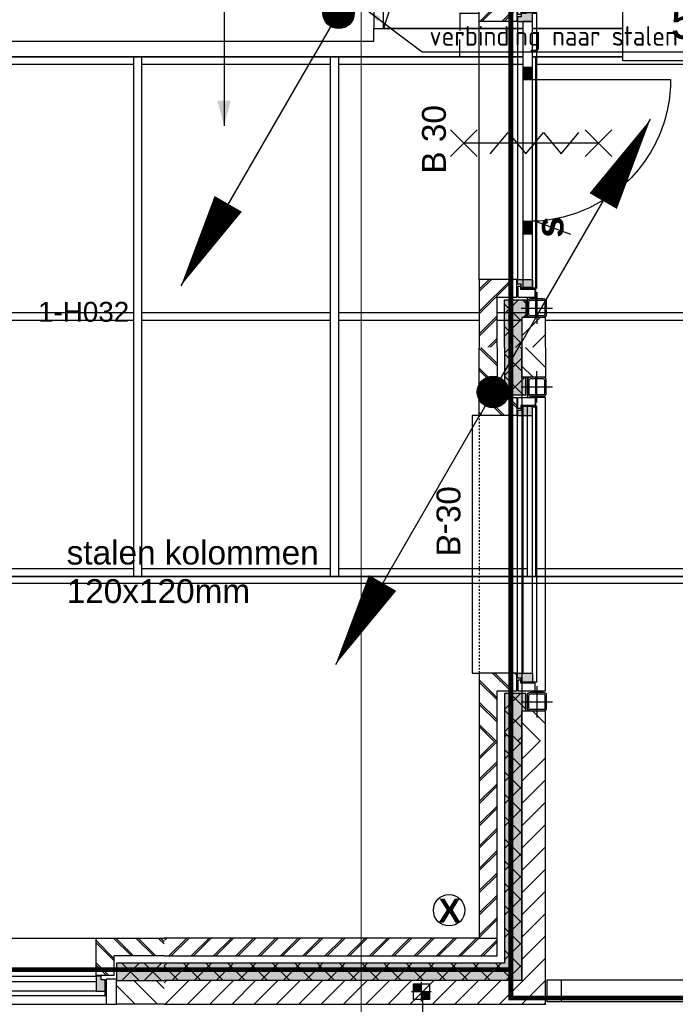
# Model space of a CAD drawing. Header units: millimetres. Extents: x -38031 to 110605, y -30229 to 92226.
# Tile 219 of 256: x 70943 to 75104, y 25479 to 31731. Entities that reach past the tile are written whole.
import ezdxf
from ezdxf.enums import TextEntityAlignment as Align

# ---------------------------------------------------------------- set-up
doc = ezdxf.new("R2010")
doc.units = ezdxf.units.MM
doc.header["$LTSCALE"] = 50
doc.set_wipeout_variables(frame=1)
for name, pattern in [('HIDDEN', [9.525, 6.35, -3.175]), ('HIDDEN2', [4.7625, 3.175, -1.5875]), ('STYLE_01', [0.41664, 0.20828, -0.20836]), ('STYLE_07', [1.875, 0.625, -0.20828, 0.625, -0.20836, 0.06943, -0.13893])]:
    doc.linetypes.add(name, pattern=pattern)
for name, color, linetype in [('AB$1A---_ATTRIB025', 8, 'Continuous'), ('AB$1A---_ATTRIB050', 8, 'Continuous'), ('AL$1A---_ALGEMEEN', 8, 'Continuous'), ('AL------_SPARING', 2, 'Continuous'), ('AM$1A---_ARCERING', 8, 'Continuous'), ('AT$1A---_TEKST025', 8, 'Continuous'), ('AT$1A---_TEKST035', 8, 'Continuous'), ('AT$1A---_TEKST100', 8, 'Continuous'), ('BOUWKUNDIG', 8, 'Continuous'), ('brandscheiding', 5, 'HIDDEN'), ('EL6121--', 3, 'Continuous'), ('EL6222--', 3, 'Continuous')]:
    doc.layers.add(name, color=color, linetype=linetype)
doc.layers.add('stramien', color=1, linetype='Continuous', lineweight=15)
doc.styles.add('Arial', font='ARIAL.TTF')
doc.styles.add('Arial (bold)', font='ARIALBD.TTF')
doc.styles.add('BURO-018', font='iso.shx', dxfattribs={"height": 90})
doc.styles.add('BURO-025', font='ISO.shx', dxfattribs={"height": 125})
doc.styles.get("Standard").update_dxf_attribs({"font": 'iso.shx'})
doc.dimstyles.new('STABICAD', dxfattribs={"dimscale": 100, "dimtxt": 1.8, "dimasz": 2, "dimexe": 0, "dimexo": 2.5, "dimgap": 1.5, "dimtad": 0, "dimdec": 0, "dimrnd": 10, "dimzin": 0, "dimdsep": 46, "dimtxsty": 'Standard', "dimblk1": 'OBLIQUE', "dimblk2": 'OBLIQUE', "dimsah": 1, "dimcen": -3, "dimadec": 0, "dimazin": 0, "dimtfac": 1, "dimtdec": 0, "dimtofl": 0, "dimtmove": 2, "dimatfit": 3, "dimfxl": 0, "dimtvp": 1.055556, "dimtolj": 1, "dimtzin": 0, "dimarcsym": 0})
doc.dimstyles.new('VyA', dxfattribs={"dimtxt": 2.272868, "dimasz": 2.120801, "dimexe": 1.5, "dimexo": 1.59, "dimgap": 0.5, "dimtad": 1, "dimdec": 0, "dimzin": 11, "dimtxsty": 'Arial', "dimblk": 'VW_SLASH', "dimcen": 0, "dimdle": 1, "dimazin": 0, "dimtfac": 0.8, "dimtdec": 0, "dimtix": 1, "dimtmove": 0, "dimatfit": 0, "dimldrblk": 'VW_FILLEDARROW', "dimfxl": 0, "dimfrac": 2, "dimtolj": 1, "dimtzin": 11, "dimarcsym": 0})
pattern_1 = [(45, (0, 0), (1.41421356, -1.41421356), []), (45, (0.1414, -0.1414), (1.41421356, -1.41421356), [])]
pattern_2 = [(135, (0, 0), (70.7107, 70.7107), []), (45, (299.34, -299.34), (70.7107, -70.7107), [])]
pattern_3 = [(45, (0, 0), (70.7107, -70.7107), []), (45, (7.07, -7.07), (70.7107, -70.7107), [])]
pattern_4 = [(45, (0, 0), (70.7107, -70.7107), [])]

# ---------------------------------------------------------------- blocks, each defined once
blk = doc.blocks.new('111304')
at = {"color": 0, "linetype": 'Continuous'}
for p, q in [((-1.5, 4.5), (1.5, 4.5)), ((0, 1), (0, 4.5))]:
    blk.add_line(p, q, dxfattribs=at)
blk.add_arc((0, 6), 1.5, 180, 0, dxfattribs=at)
at = {"color": 0, "linetype": 'Continuous', "style": 'BURO-018'}
for tag, p in [('E_GKAST', (0, 11.5)), ('E_GROEP', (0, 8.5)), ('E_SGROEP', (4.5, 8.5))]:
    blk.add_attdef(tag, text='', height=1.8, dxfattribs=at).set_placement(p, align=Align.MIDDLE)
at = {"color": 0, "linetype": 'Continuous', "style": 'BURO-018', "flags": 1}
for tag, p in [('E_VERMCODE', (13, 8.5)), ('E_MATCODE', (0, 0))]:
    blk.add_attdef(tag, text='', height=1.8, dxfattribs=at).set_placement(p, align=Align.MIDDLE)
blk = doc.blocks.new('E00170')
at = {"color": 0, "linetype": 'Continuous'}
for q in [(5, 8.66), (-5, -8.66)]:
    blk.add_line((0, 0), q, dxfattribs=at)
for points in [[(5, 8.66, 0, 1, 0), (3.5, 6.062, 1, 1, 0)], [(-5, -8.66, 0, 1, 0), (-3.5, -6.062, 1, 1, 0)]]:
    blk.add_lwpolyline(points, format="xyseb", dxfattribs=at)
at = {"color": 0, "const_width": 0.5}
blk.add_lwpolyline([(-0.25, 0, 1), (0.25, 0, 1)], format="xyb", close=True, dxfattribs=at)
at = {"color": 0, "linetype": 'Continuous'}
blk.add_circle((0, 0), 0.5, dxfattribs=at)
blk = doc.blocks.new('_Oblique')
at = {"color": 0, "linetype": 'ByBlock', "lineweight": -2}
blk.add_line((-0.5, -0.5), (0.5, 0.5), dxfattribs=at)
blk = doc.blocks.new('Sparing 100x100')
at = {"color": 1, "linetype": 'Continuous'}
for p, q in [((-2.5, 0), (2.5, 0)), ((0, -2.5), (0, 2.5))]:
    blk.add_line(p, q, dxfattribs=at)
at = {"color": 0, "linetype": 'Continuous'}
for p, q in [((-2, 2), (2, 2)), ((-2, -2), (-2, 2)), ((2, 2), (2, -2)), ((2, -2), (-2, -2))]:
    blk.add_line(p, q, dxfattribs=at)
for points in [[(-2, 2), (0, 2), (-2, 0), (0, 0)], [(0, 0), (2, 0), (0, -2), (2, -2)]]:
    blk.add_solid(points, dxfattribs=at)
at = {"color": 0, "linetype": 'Continuous', "style": 'BURO-018'}
blk.add_attdef('AL_POSNR', text='', height=1.8, dxfattribs=at).set_placement((0, 3), align=Align.CENTER)
at = {"color": 0, "linetype": 'Continuous', "style": 'BURO-018', "flags": 1}
blk.add_attdef('AL_OMS', (0, 0), '', height=1.8, dxfattribs=at)
blk = doc.blocks.new('Group-46')
at = {"layer": 'AL$1A---_ALGEMEEN', "color": 0}
for points in [[(-13012, 670), (17489, 670), (17489, 620), (-13012, 620)], [(-13012, -955), (17489, -955), (17489, -1005), (-13012, -1005)], [(-13002, -2580), (17489, -2580), (17489, -2630), (-13002, -2630)]]:
    blk.add_lwpolyline(points, close=True, dxfattribs=at)
at = {"color": 0}
for points in [[(11724, 670), (11774, 670), (11774, -2630), (11724, -2630)], [(12974, 670), (13024, 670), (13024, -2630), (12974, -2630)], [(14224, 670), (14274, 670), (14274, -2630), (14224, -2630)]]:
    blk.add_wipeout(points, dxfattribs=at).dxf.layer = 'AL$1A---_ALGEMEEN'
at = {"layer": 'AL$1A---_ALGEMEEN', "color": 0}
for points in [[(11724, 670), (11774, 670), (11774, -2630), (11724, -2630)], [(12974, 670), (13024, 670), (13024, -2630), (12974, -2630)], [(14224, 670), (14274, 670), (14274, -2630), (14224, -2630)]]:
    blk.add_lwpolyline(points, close=True, dxfattribs=at)
blk = doc.blocks.new('Group-59')
at = {"layer": 'AL$1A---_ALGEMEEN', "color": 0}
blk.add_line((17499, 13801), (13309, 849), dxfattribs=at)
blk.add_lwpolyline([(13309, 13801), (17499, 13801), (17499, 849), (13309, 849)], close=True, dxfattribs=at)
blk = doc.blocks.new('VW_SLASH')
at = {"layer": 'AL$1A---_ALGEMEEN', "color": 0, "linetype": 'ByBlock', "lineweight": -2}
blk.add_line((0, 0), (-1, 0), dxfattribs=at)
at = {"layer": 'AL$1A---_ALGEMEEN', "color": 0, "linetype": 'ByBlock', "lineweight": 5}
blk.add_line((0.5, 0.5), (-0.5, -0.5), dxfattribs=at)
blk = doc.blocks.new('*D1047')
at = {"layer": 'AL$1A---_ALGEMEEN', "color": 0, "lineweight": -2}
for p, q in [((14217.4, 945), (13792.8, 945)), ((13794.3, 942.9), (13794.3, 836.7)), ((13794.3, 672.1), (13794.3, 778.3)), ((14326.4, 670), (13792.8, 670))]:
    blk.add_line(p, q, dxfattribs=at)
at = {"layer": 'AL$1A---_ALGEMEEN', "color": 0, "lineweight": -2, "xscale": 2.12080078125, "yscale": 2.12080078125, "zscale": 2.12080078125}
for p, rotation in [((13794.3, 945), 90), ((13794.3, 670), 270)]:
    blk.add_blockref('VW_SLASH', p, dxfattribs=dict(at, rotation=rotation))
at = {"layer": 'AT$1A---_TEKST025', "insert": (13769.3, 807.5), "char_height": 2.27, "attachment_point": 5, "rotation": 90, "style": 'Arial'}
blk.add_mtext('\\A1;13750', dxfattribs=at)
blk = doc.blocks.new('VW_FILLEDARROW')
at = {"layer": 'AL$1A---_ALGEMEEN', "color": 0, "lineweight": -2}
blk.add_solid([(0, 0), (0.5, 0.5), (0.5, -0.5)], dxfattribs=at)
blk = doc.blocks.new('Group-73')
at = {"layer": 'AL$1A---_ALGEMEEN', "color": 0}
for p, q in [((-97.5, 382.003125), (127.5, 157.003125)), ((-97.5, 157.003125), (127.5, 382.003125))]:
    blk.add_line(p, q, dxfattribs=at)
at = {"layer": 'AL$1A---_ALGEMEEN', "color": 0, "flags": 1}
blk.add_attdef('B60_30', (-97.5, 157.003125), '', height=0.2, dxfattribs=at)
blk = doc.blocks.new('Group-74')
at = {"layer": 'AL$1A---_ALGEMEEN', "color": 0}
for p, q in [((-97.5, -757.809375), (127.5, -982.809375)), ((-97.5, -982.809375), (127.5, -757.809375))]:
    blk.add_line(p, q, dxfattribs=at)
at = {"layer": 'AL$1A---_ALGEMEEN', "color": 0, "flags": 1}
blk.add_attdef('B60_30', (-97.5, -982.809375), '', height=0.2, dxfattribs=at)
blk = doc.blocks.new('wbdbo 30 zelfsl')
at = {"layer": 'AL$1A---_ALGEMEEN', "color": 0}
blk.add_line((15, -870.3), (15, 269.5), dxfattribs=at)
blk.add_lwpolyline([(-75, 45.3), (105, -106.5), (-75, -256.1), (105, -405.7), (-75, -555.2), (105, -704.7)], dxfattribs=at)
for name in ['Group-73', 'Group-74']:
    blk.add_blockref(name, (0, 0), dxfattribs=at)
at = {"layer": 'AT$1A---_TEKST100', "style": 'Arial'}
for s, p in [('R ', (15, -955.7)), ('30', (15, -1199.2))]:
    blk.add_text(s, height=151.52, dxfattribs=at).set_placement(p, align=Align.BOTTOM_CENTER)
blk = doc.blocks.new('32x_hout-mk 820-p')
at = {"layer": 'AL$1A---_ALGEMEEN', "color": 0, "linetype": 'STYLE_01'}
blk.add_lwpolyline([(1292.5, 139), (3012.5, 139), (3012.5, 0), (1292.5, 0)], close=True, dxfattribs=at)
at = {"layer": 'AT$1A---_TEKST100', "insert": (1750.2, 330.4), "char_height": 606.098, "attachment_point": 2, "rotation": 90, "line_spacing_factor": 0.967741, "style": 'Arial'}
blk.add_mtext('{\\C256;\\l*}', dxfattribs=at)
at = {"color": 0}
blk.add_wipeout([(12.5, 139), (1202.5, 139), (1202.5, 0), (12.5, 0)], dxfattribs=at).dxf.layer = 'AL$1A---_ALGEMEEN'
at = {"layer": 'AL$1A---_ALGEMEEN', "color": 0}
blk.add_lwpolyline([(12.5, 139), (1202.5, 139), (1202.5, 0), (12.5, 0)], close=True, dxfattribs=at)
at = {"color": 0}
blk.add_wipeout([(3042.5, 139), (4297.5, 139), (4297.5, 0), (3042.5, 0)], dxfattribs=at).dxf.layer = 'AL$1A---_ALGEMEEN'
at = {"layer": 'AL$1A---_ALGEMEEN', "color": 0}
blk.add_lwpolyline([(3042.5, 139), (4297.5, 139), (4297.5, 0), (3042.5, 0)], close=True, dxfattribs=at)
at = {"color": 0}
for points in [[(12.5, 139), (102.5, 139), (102.5, 0), (12.5, 0)], [(1202.5, 139), (1292.5, 139), (1292.5, 0), (1202.5, 0)]]:
    blk.add_wipeout(points, dxfattribs=at).dxf.layer = 'AL$1A---_ALGEMEEN'
at = {"layer": 'AL$1A---_ALGEMEEN', "color": 0}
for points in [[(12.5, 139), (102.5, 139), (102.5, 0), (12.5, 0)], [(1202.5, 139), (1292.5, 139), (1292.5, 0), (1202.5, 0)]]:
    blk.add_lwpolyline(points, close=True, dxfattribs=at)
at = {"color": 0}
for points in [[(3012.5, 139), (3102.5, 139), (3102.5, 0), (3012.5, 0)], [(4207.5, 139), (4297.5, 139), (4297.5, 0), (4207.5, 0)]]:
    blk.add_wipeout(points, dxfattribs=at).dxf.layer = 'AL$1A---_ALGEMEEN'
at = {"layer": 'AL$1A---_ALGEMEEN', "color": 0}
for points in [[(3012.5, 139), (3102.5, 139), (3102.5, 0), (3012.5, 0)], [(4207.5, 139), (4297.5, 139), (4297.5, 0), (4207.5, 0)]]:
    blk.add_lwpolyline(points, close=True, dxfattribs=at)
at = {"color": 0}
blk.add_wipeout([(1267.5, 139), (2147.5, 139), (2147.5, 99), (1267.5, 99)], dxfattribs=at).dxf.layer = 'AL$1A---_ALGEMEEN'
at = {"layer": 'AL$1A---_ALGEMEEN', "color": 0}
blk.add_line((1270, 139), (1270, 1018.8), dxfattribs=at)
blk.add_lwpolyline([(1267.5, 139), (2147.5, 139), (2147.5, 99), (1267.5, 99)], close=True, dxfattribs=at)
at = {"color": 0}
blk.add_wipeout([(2157.5, 139), (3037.5, 139), (3037.5, 99), (2157.5, 99)], dxfattribs=at).dxf.layer = 'AL$1A---_ALGEMEEN'
at = {"layer": 'AL$1A---_ALGEMEEN', "color": 0}
blk.add_line((3035, 139), (3035, 1020), dxfattribs=at)
blk.add_lwpolyline([(2157.5, 139), (3037.5, 139), (3037.5, 99), (2157.5, 99)], close=True, dxfattribs=at)
for centre, radius, start, end in [((1270, 139), 882.5, 0, 90), ((3035, 139), 877.5, 90, 180)]:
    blk.add_arc(centre, radius, start, end, dxfattribs=at)
at = {"layer": 'AL$1A---_ALGEMEEN', "color": 0, "rotation": 180}
blk.add_blockref('wbdbo 30 zelfsl', (2170, 69.4), dxfattribs=at)
blk = doc.blocks.new('peilmaat plg klein')
at = {"layer": 'AL$1A---_ALGEMEEN', "color": 0, "flags": 1}
for tag, p in [('onderdeel', (-750, -634.1)), ('patchnr', (-750, -1043.2)), ('toestelnr', (-750, -1452.3))]:
    blk.add_attdef(tag, p, '', height=227.3, dxfattribs=at)
at = {"color": 0}
blk.add_wipeout([(-750, 225), (750, 225), (750, -225), (-750, -225)], dxfattribs=at).dxf.layer = 'AL$1A---_ALGEMEEN'
at = {"layer": 'AL$1A---_ALGEMEEN', "color": 0}
blk.add_lwpolyline([(-750, 225), (750, 225), (750, -225), (-750, -225)], close=True, dxfattribs=at)
at = {"layer": 'AL$1A---_ALGEMEEN', "color": 0, "style": 'Arial'}
blk.add_attdef('peil', text='', height=227.3, dxfattribs=at).set_placement((0, 141.2), align=Align.TOP_CENTER)
blk = doc.blocks.new('zijdetail kozijn 2kops')
at = {"color": 0}
blk.add_wipeout([(-63, 420), (-130, 420), (-130, 262), (-63, 262)], dxfattribs=at).dxf.layer = 'AL$1A---_ALGEMEEN'
at = {"layer": 'AM$1A---_ARCERING', "linetype": 'Continuous', "lineweight": 0}
blk.add_hatch(color=256, dxfattribs=at).paths.add_polyline_path([(-54.2, 338), (-54.2, 366), (-56, 366), (-56, 266), (-31, 266), (-31, 243), (0, 243), (0, 338), (-22, 338)])
at = {"layer": 'AL$1A---_ALGEMEEN', "color": 0}
for points in [[(-63, 420), (-130, 420), (-130, 262), (-63, 262)], [(-54.2, 338), (-54.2, 366), (-56, 366), (-56, 266), (-31, 266), (-31, 243), (0, 243), (0, 338), (-22, 338)]]:
    blk.add_lwpolyline(points, close=True, dxfattribs=at)
blk = doc.blocks.new('31x_alu-1e-mk115-p')
at = {"layer": 'AM$1A---_ARCERING', "linetype": 'Continuous', "lineweight": 0}
for points in [[(-160, 2068.5), (-160, 1767), (-270, 1767), (-270, 2068.5)], [(-160, -431.5), (-160, -130), (-270, -130), (-270, -431.5)]]:
    blk.add_hatch(color=256, dxfattribs=at).paths.add_polyline_path(points)
at = {"layer": 'AM$1A---_ARCERING', "linetype": 'Continuous', "lineweight": 5}
h = blk.add_hatch(dxfattribs=at)
h.set_pattern_fill('ISOLATIE', color=256, style=0, pattern_type=2)
h.set_pattern_definition(pattern_2)
edge = h.paths.add_edge_path()
edge.add_line((-160, 2068.5), (-160, 1767))
edge.add_line((-160, 1767), (-270, 1767))
edge.add_line((-270, 1767), (-270, 2068.5))
h = blk.add_hatch(dxfattribs=at)
h.set_pattern_fill('ISOLATIE', color=256, style=0, pattern_type=2)
h.set_pattern_definition(pattern_2)
edge = h.paths.add_edge_path()
edge.add_line((-160, -431.5), (-160, -130))
edge.add_line((-160, -130), (-270, -130))
edge.add_line((-270, -130), (-270, -431.5))
at = {"layer": 'AL$1A---_ALGEMEEN', "color": 0}
for p, q in [((-420, 1715), (-420, -115)), ((0, 1637), (0, 0))]:
    blk.add_line(p, q, dxfattribs=at)
for points in [[(-160, 2068.5), (-160, 1767), (-270, 1767), (-270, 2068.5)], [(-160, -431.5), (-160, -130), (-270, -130), (-270, -431.5)]]:
    blk.add_lwpolyline(points, dxfattribs=at)
at = {"color": 0}
blk.add_wipeout([(-276, 1637), (-276, 0), (-338, 0), (-338, 1637)], dxfattribs=at).dxf.layer = 'AL$1A---_ALGEMEEN'
at = {"layer": 'AL$1A---_ALGEMEEN', "color": 0}
blk.add_lwpolyline([(-276, 1637), (-276, 0), (-338, 0), (-338, 1637)], close=True, dxfattribs=at)
at = {"color": 0}
for points in [[(-270, 1767), (-270, 2068.5), (-420, 2068.5), (-420, 1767)], [(-238, 1637), (0, 1637), (0, 2068.5), (-113, 2068.5), (-113, 1750), (-238, 1750)], [(-238, 0), (0, 0), (0, -431.5), (-113, -431.5), (-113, -113), (-238, -113)], [(-270, -130), (-270, -431.5), (-420, -431.5), (-420, -130)]]:
    blk.add_wipeout(points, dxfattribs=at).dxf.layer = 'AL$1A---_ALGEMEEN'
at = {"layer": 'AM$1A---_ARCERING', "linetype": 'Continuous', "lineweight": 5}
h = blk.add_hatch(dxfattribs=at)
h.set_pattern_fill('KALKZANDSTEEN', color=256, style=0, pattern_type=2)
h.set_pattern_definition(pattern_4)
h.paths.add_polyline_path([(-270, 1767), (-270, 2068.5), (-420, 2068.5), (-420, 1767)])
h = blk.add_hatch(dxfattribs=at)
h.set_pattern_fill('BAKSTEEN', color=256, style=0, pattern_type=2)
h.set_pattern_definition(pattern_3)
h.paths.add_polyline_path([(-238, 1637), (0, 1637), (0, 2068.5), (-113, 2068.5), (-113, 1750), (-238, 1750)])
h = blk.add_hatch(dxfattribs=at)
h.set_pattern_fill('BAKSTEEN', color=256, style=0, pattern_type=2)
h.set_pattern_definition(pattern_3)
h.paths.add_polyline_path([(-238, 0), (0, 0), (0, -431.5), (-113, -431.5), (-113, -113), (-238, -113)])
h = blk.add_hatch(dxfattribs=at)
h.set_pattern_fill('KALKZANDSTEEN', color=256, style=0, pattern_type=2)
h.set_pattern_definition(pattern_4)
h.paths.add_polyline_path([(-270, -130), (-270, -431.5), (-420, -431.5), (-420, -130)])
at = {"layer": 'AL$1A---_ALGEMEEN', "color": 0}
for p, q in [((-270, 1767), (-270, 2068.5)), ((-270, -130), (-270, -431.5))]:
    blk.add_line(p, q, dxfattribs=at)
at = {"layer": 'AL$1A---_ALGEMEEN', "color": 0, "flags": 128}
for points in [[(-420, 2068.5), (-420, 1767), (-270, 1767)], [(-238, 1637), (0, 1637), (0, 2068.5)], [(-113, 2068.5), (-113, 1750), (-238, 1750), (-238, 1637)], [(-238, 0), (0, 0), (0, -431.5)], [(-113, -431.5), (-113, -113), (-238, -113), (-238, 0)], [(-420, -431.5), (-420, -130), (-270, -130)]]:
    blk.add_lwpolyline(points, dxfattribs=at)
at = {"layer": 'AL$1A---_ALGEMEEN', "color": 0, "xscale": -1, "rotation": 90}
blk.add_blockref('zijdetail kozijn 2kops', (0, 1637), dxfattribs=at)
at = {"layer": 'AL$1A---_ALGEMEEN', "color": 0, "rotation": 90}
blk.add_blockref('zijdetail kozijn 2kops', (0, 0), dxfattribs=at)
at = {"layer": 'AL$1A---_ALGEMEEN', "color": 0}
for p, q in [((-366, -54.2), (-366, 1691.2)), ((-243, 1637), (-243, 0))]:
    blk.add_line(p, q, dxfattribs=at)
blk = doc.blocks.new('panieksluiting')
at = {"layer": 'AL$1A---_ALGEMEEN', "color": 0, "lineweight": 30}
blk.add_line((-47, -231.4), (38.5, 3.5), dxfattribs=at)
at = {"layer": 'AT$1A---_TEKST100', "insert": (0, -8.1), "char_height": 176.78, "attachment_point": 2, "line_spacing_factor": 0.967741, "style": 'Arial (bold)'}
blk.add_mtext('{\\C7;\\ls}', dxfattribs=at)
blk = doc.blocks.new('hekmerk')
at = {"layer": 'AL$1A---_ALGEMEEN', "color": 0, "style": 'Arial'}
blk.add_attdef('stramiennummer', text='', height=126.3, dxfattribs=at).set_placement((0, 0), align=Align.BOTTOM_CENTER)
blk = doc.blocks.new('txt- B-30')
at = {"color": 0}
blk.add_wipeout([(-223.5, -118.5), (223.5, -118.5), (223.5, 124.9), (-223.5, 124.9)], dxfattribs=at).dxf.layer = 'AL$1A---_ALGEMEEN'
at = {"layer": 'AT$1A---_TEKST100', "insert": (0, -112.2), "char_height": 151.525, "attachment_point": 8, "line_spacing_factor": 0.967741, "style": 'Arial'}
blk.add_mtext('{\\C256;\\lB-30}', dxfattribs=at)
blk = doc.blocks.new('21x_zaagwerk')
at = {"layer": 'AL$1A---_ALGEMEEN', "color": 0}
blk.add_circle((0, 0), 100, dxfattribs=at)
at = {"layer": 'AT$1A---_TEKST100', "insert": (-67.8, 73.6), "char_height": 151.525, "attachment_point": 1, "line_spacing_factor": 0.967741, "style": 'Arial (bold)'}
blk.add_mtext('{\\C256;\\lX}', dxfattribs=at)
blk = doc.blocks.new('st.k-120x120')
at = {"layer": 'AM$1A---_ARCERING', "linetype": 'Continuous', "lineweight": 0}
h = blk.add_hatch(color=256, dxfattribs=at)
edge = h.paths.add_edge_path()
edge.add_line((-40, -60), (40, -60))
edge.add_arc((40, -40), 20, 270, 360)
edge.add_line((60, -40), (60, 40))
edge.add_arc((40, 40), 20, 0, 90)
edge.add_line((40, 60), (-40, 60))
edge.add_arc((-40, 40), 20, 90, 180)
edge.add_line((-60, 40), (-60, -40))
edge.add_arc((-40, -40), 20, 180, 270)
edge = h.paths.add_edge_path(flags=16)
edge.add_line((-40, -50), (40, -50))
edge.add_arc((40, -40), 10, 270, 360)
edge.add_line((50, -40), (50, 40))
edge.add_arc((40, 40), 10, 0, 90)
edge.add_line((40, 50), (-40, 50))
edge.add_arc((-40, 40), 10, 90, 180)
edge.add_line((-50, 40), (-50, -40))
edge.add_arc((-40, -40), 10, 180, 270)
at = {"layer": 'AL$1A---_ALGEMEEN', "color": 0}
for p, q in [((0, 100), (0, -100)), ((-100, 0), (100, 0))]:
    blk.add_line(p, q, dxfattribs=at)
at = {"layer": 'AL$1A---_ALGEMEEN', "color": 0, "flags": 128}
blk.add_lwpolyline([(-40, -60), (40, -60, 0.414214), (60, -40), (60, 40, 0.414214), (40, 60), (-40, 60, 0.414214), (-60, 40), (-60, -40, 0.414214), (-40, -60, 0.414214)], format="xyb", dxfattribs=at)
blk.add_lwpolyline([(-40, -50), (40, -50, 0.414214), (50, -40), (50, 40, 0.414214), (40, 50), (-40, 50, 0.414214), (-50, 40), (-50, -40, 0.414214)], format="xyb", close=True, dxfattribs=at)
blk = doc.blocks.new('zijdetail kozijn midden')
at = {"color": 0}
blk.add_wipeout([(113, -117), (63, -117), (63, -25), (44, -25), (44, -7), (113, -7), (113, -25), (113, -57), (113, -71.9)], dxfattribs=at).dxf.layer = 'AL$1A---_ALGEMEEN'
at = {"layer": 'AM$1A---_ARCERING', "linetype": 'Continuous', "lineweight": 0}
blk.add_hatch(color=256, dxfattribs=at).paths.add_polyline_path([(54.2, -100), (54.2, -128), (56, -128), (56, -28), (31, -28), (31, -5), (0, -5), (0, -100), (22, -100)])
at = {"layer": 'AL$1A---_ALGEMEEN', "color": 0}
for points in [[(54.2, -100), (54.2, -128), (56, -128), (56, -28), (31, -28), (31, -5), (0, -5), (0, -100), (22, -100)], [(113, -117), (63, -117), (63, -25), (44, -25), (44, -7), (113, -7), (113, -25), (113, -57), (113, -71.9)]]:
    blk.add_lwpolyline(points, close=True, dxfattribs=at)
blk = doc.blocks.new('Group-127')
at = {"layer": 'AM$1A---_ARCERING', "linetype": 'Continuous', "lineweight": 0}
for points in [[(17769, 3385), (17794, 3385), (17794, 3273.5), (17769, 3273.5), (17659, 3273.5), (17659, 3575), (17769, 3575)], [(17659, 1376.5), (17769, 1376.5), (17794, 1376.5), (17794, 1265), (17769, 1265), (17769, 1075), (17659, 1075)]]:
    blk.add_hatch(color=256, dxfattribs=at).paths.add_polyline_path(points)
at = {"layer": 'AM$1A---_ARCERING', "linetype": 'Continuous', "lineweight": 5}
h = blk.add_hatch(dxfattribs=at)
h.set_pattern_fill('ISOLATIE', color=256, style=0, pattern_type=2)
h.set_pattern_definition(pattern_2)
h.paths.add_polyline_path([(17769, 3385), (17794, 3385), (17794, 3273.5), (17769, 3273.5), (17659, 3273.5), (17659, 3575), (17769, 3575)])
h = blk.add_hatch(dxfattribs=at)
h.set_pattern_fill('ISOLATIE', color=256, style=0, pattern_type=2)
h.set_pattern_definition(pattern_2)
h.paths.add_polyline_path([(17659, 1376.5), (17769, 1376.5), (17794, 1376.5), (17794, 1265), (17769, 1265), (17769, 1075), (17659, 1075)])
at = {"layer": 'AL$1A---_ALGEMEEN', "color": 0}
for p, q in [((17769, 3575), (17769, 3385)), ((17659, 1075), (17659, 1376.5))]:
    blk.add_line(p, q, dxfattribs=at)
at = {"layer": 'AL$1A---_ALGEMEEN', "color": 0, "flags": 128}
for points in [[(17769, 3385), (17794, 3385), (17794, 3273.5), (17769, 3273.5), (17659, 3273.5), (17659, 3575)], [(17659, 1376.5), (17769, 1376.5), (17794, 1376.5), (17794, 1265), (17769, 1265), (17769, 1075)]]:
    blk.add_lwpolyline(points, dxfattribs=at)
at = {"layer": 'AL$1A---_ALGEMEEN', "color": 0}
blk.add_lwpolyline([(18712.3, 2752.9), (18711.5, 2730.8), (18710.2, 2708.8), (18708.3, 2686.8), (18705.8, 2664.8), (18702.9, 2642.9), (18699.3, 2621.1), (18695.3, 2599.4), (18690.7, 2577.8), (18685.6, 2556.3), (18680, 2535), (18673.8, 2513.7), (18667.2, 2492.7), (18660, 2471.8), (18652.3, 2451.1), (18644.1, 2430.6), (18635.4, 2410.3), (18626.2, 2390.2), (18616.5, 2370.3), (18606.3, 2350.7), (18595.7, 2331.4), (18584.6, 2312.3), (18573, 2293.5), (18560.9, 2275), (18548.4, 2256.8), (18535.5, 2238.9), (18522.1, 2221.3), (18508.3, 2204), (18494.1, 2187.1), (18479.5, 2170.6), (18464.4, 2154.4), (18449, 2138.6), (18433.2, 2123.2), (18417, 2108.1), (18400.5, 2093.5), (18383.5, 2079.3), (18366.3, 2065.5), (18348.7, 2052.1), (18330.8, 2039.2), (18312.6, 2026.7), (18294.1, 2014.6), (18275.3, 2003), (18256.2, 1991.9), (18236.9, 1981.3), (18217.2, 1971.1), (18197.4, 1961.4), (18177.3, 1952.2), (18157, 1943.5), (18136.5, 1935.3), (18115.8, 1927.6), (18094.9, 1920.4), (18073.9, 1913.8), (18052.6, 1907.6), (18031.3, 1902), (18009.8, 1896.9), (17988.2, 1892.3), (17966.5, 1888.3), (17944.7, 1884.7), (17922.8, 1881.8), (17900.8, 1879.3), (17878.8, 1877.4), (17856.8, 1876.1), (17834.7, 1875.3), (17812.6, 1875), (17812.6, 2775), (18712.6, 2775)], close=True, dxfattribs=at)
at = {"color": 0}
for points in [[(17737, 3143.5), (17499, 3143.5), (17499, 3575), (17612, 3575), (17612, 3256.5), (17737, 3256.5)], [(17769, 3385), (17769, 3575), (17919, 3575), (17919, 3385)], [(17837, 1456.5), (17837, 3143.5), (17775, 3143.5), (17775, 1456.5)], [(17769, 1265), (17769, 1075), (17919, 1075), (17919, 1265)]]:
    blk.add_wipeout(points, dxfattribs=at).dxf.layer = 'AL$1A---_ALGEMEEN'
at = {"layer": 'AM$1A---_ARCERING', "linetype": 'Continuous', "lineweight": 5}
h = blk.add_hatch(dxfattribs=at)
h.set_pattern_fill('BAKSTEEN', color=256, style=0, pattern_type=2)
h.set_pattern_definition(pattern_3)
h.paths.add_polyline_path([(17737, 3143.5), (17499, 3143.5), (17499, 3575), (17612, 3575), (17612, 3256.5), (17737, 3256.5)])
h = blk.add_hatch(dxfattribs=at)
h.set_pattern_fill('KALKZANDSTEEN', color=256, style=0, pattern_type=2)
h.set_pattern_definition(pattern_4)
h.paths.add_polyline_path([(17769, 3385), (17769, 3575), (17919, 3575), (17919, 3385)])
at = {"layer": 'AM$1A---_ARCERING', "linetype": 'Continuous', "lineweight": 0}
for points in [[(17837, 2775), (17837, 2853), (17775, 2853), (17775, 2775)], [(17837, 1797), (17837, 1875), (17775, 1875), (17775, 1797)]]:
    blk.add_hatch(color=256, dxfattribs=at).paths.add_polyline_path(points)
at = {"layer": 'AM$1A---_ARCERING', "linetype": 'Continuous', "lineweight": 5}
h = blk.add_hatch(dxfattribs=at)
h.set_pattern_fill('KALKZANDSTEEN', color=256, style=0, pattern_type=2)
h.set_pattern_definition(pattern_4)
h.paths.add_polyline_path([(17769, 1265), (17769, 1075), (17919, 1075), (17919, 1265)])
at = {"layer": 'AL$1A---_ALGEMEEN', "color": 0}
for p, q in [((17769, 3385), (17769, 3575)), ((17499, 1506.5), (17499, 3143.5)), ((17769, 1265), (17769, 1075))]:
    blk.add_line(p, q, dxfattribs=at)
at = {"layer": 'AL$1A---_ALGEMEEN', "color": 0, "flags": 128}
for points in [[(17737, 3143.5), (17499, 3143.5), (17499, 3575)], [(17612, 3575), (17612, 3256.5), (17737, 3256.5), (17737, 3143.5)], [(17919, 3575), (17919, 3385), (17769, 3385)], [(17919, 1075), (17919, 1265), (17769, 1265)]]:
    blk.add_lwpolyline(points, dxfattribs=at)
at = {"layer": 'AL$1A---_ALGEMEEN', "color": 0}
for points in [[(17837, 1456.5), (17837, 3143.5), (17775, 3143.5), (17775, 1456.5)], [(17837, 2775), (17837, 2853), (17775, 2853), (17775, 2775)], [(17837, 1797), (17837, 1875), (17775, 1875), (17775, 1797)]]:
    blk.add_lwpolyline(points, close=True, dxfattribs=at)
at = {"layer": 'AL$1A---_ALGEMEEN', "color": 0, "rotation": 90}
blk.add_blockref('st.k-120x120', (17864, 3325), dxfattribs=at)
blk.add_blockref('zijdetail kozijn midden', (17737, 3143.5), dxfattribs=at)
at = {"color": 0}
blk.add_wipeout([(17737, 1506.5), (17499, 1506.5), (17499, 1075), (17612, 1075), (17612, 1393.5), (17737, 1393.5)], dxfattribs=at).dxf.layer = 'AL$1A---_ALGEMEEN'
at = {"layer": 'AM$1A---_ARCERING', "linetype": 'Continuous', "lineweight": 5}
h = blk.add_hatch(dxfattribs=at)
h.set_pattern_fill('BAKSTEEN', color=256, style=0, pattern_type=2)
h.set_pattern_definition(pattern_3)
h.paths.add_polyline_path([(17737, 1506.5), (17499, 1506.5), (17499, 1075), (17612, 1075), (17612, 1393.5), (17737, 1393.5)])
at = {"layer": 'AL$1A---_ALGEMEEN', "color": 0, "flags": 128}
for points in [[(17737, 1506.5), (17499, 1506.5), (17499, 1075)], [(17612, 1075), (17612, 1393.5), (17737, 1393.5), (17737, 1506.5)]]:
    blk.add_lwpolyline(points, dxfattribs=at)
at = {"layer": 'AL$1A---_ALGEMEEN', "color": 0, "xscale": -1, "rotation": 90}
blk.add_blockref('st.k-120x120', (17864, 1325), dxfattribs=at)
blk.add_blockref('zijdetail kozijn midden', (17737, 1506.5), dxfattribs=at)
at = {"layer": 'AL$1A---_ALGEMEEN', "color": 0}
for p, q in [((17865, 1452.3), (17865, 3197.7)), ((17742, 3143.5), (17742, 1506.5))]:
    blk.add_line(p, q, dxfattribs=at)
blk = doc.blocks.new('Group-4')
at = {"layer": 'AL$1A---_ALGEMEEN', "color": 0}
for p, q in [((-84.4, 511.8), (84.4, 343.1)), ((-84.4, 343.1), (84.4, 511.8))]:
    blk.add_line(p, q, dxfattribs=at)
at = {"layer": 'AL$1A---_ALGEMEEN', "color": 0, "flags": 1}
blk.add_attdef('B60_30', (-84.4, 343.1), '', height=0.2, dxfattribs=at)
blk = doc.blocks.new('Group-5')
at = {"layer": 'AL$1A---_ALGEMEEN', "color": 0}
for p, q in [((-84.4, -343.1), (84.4, -511.8)), ((-84.4, -511.8), (84.4, -343.1))]:
    blk.add_line(p, q, dxfattribs=at)
at = {"layer": 'AL$1A---_ALGEMEEN', "color": 0, "flags": 1}
blk.add_attdef('B60_30', (-84.4, -511.8), '', height=0.2, dxfattribs=at)
blk = doc.blocks.new('65-wbdbo 30 zelfsl')
at = {"layer": 'AL$1A---_ALGEMEEN', "color": 0}
blk.add_line((0, -427.4), (0, 427.4), dxfattribs=at)
blk.add_lwpolyline([(-67.5, 259.3), (67.5, 145.4), (-67.5, 33.3), (67.5, -78.9), (-67.5, -191.1), (67.5, -303.2)], dxfattribs=at)
for name in ['Group-4', 'Group-5']:
    blk.add_blockref(name, (0, 0), dxfattribs=at)
at = {"layer": 'AT$1A---_TEKST100', "style": 'Arial'}
blk.add_text('B 30', height=151.52, dxfattribs=at).set_placement((24.8, 692.8), align=Align.TOP_CENTER)
blk = doc.blocks.new('31x_alu-1e-mk125a-p')
at = {"layer": 'AM$1A---_ARCERING', "linetype": 'Continuous', "lineweight": 0}
for points in [[(-160, 1767), (-270, 1767), (-295, 1767), (-295, 1878.5), (-270, 1878.5), (-270, 2068.5), (-160, 2068.5)], [(-270, -241.5), (-295, -241.5), (-295, -130), (-270, -130), (-160, -130), (-160, -431.5), (-270, -431.5)]]:
    blk.add_hatch(color=256, dxfattribs=at).paths.add_polyline_path(points)
at = {"layer": 'AM$1A---_ARCERING', "linetype": 'Continuous', "lineweight": 5}
h = blk.add_hatch(dxfattribs=at)
h.set_pattern_fill('ISOLATIE', color=256, style=0, pattern_type=2)
h.set_pattern_definition(pattern_2)
h.paths.add_polyline_path([(-160, 1767), (-270, 1767), (-295, 1767), (-295, 1878.5), (-270, 1878.5), (-270, 2068.5), (-160, 2068.5)])
h = blk.add_hatch(dxfattribs=at)
h.set_pattern_fill('ISOLATIE', color=256, style=0, pattern_type=2)
h.set_pattern_definition(pattern_2)
h.paths.add_polyline_path([(-270, -241.5), (-295, -241.5), (-295, -130), (-270, -130), (-160, -130), (-160, -431.5), (-270, -431.5)])
at = {"layer": 'AL$1A---_ALGEMEEN', "color": 0}
for p, q in [((-160, 2068.5), (-160, 1767)), ((-420, -113), (-420, 1750)), ((-420, 1750), (-355, 1750)), ((-355, -113), (-420, -113)), ((-270, -431.5), (-270, -241.5))]:
    blk.add_line(p, q, dxfattribs=at)
at = {"layer": 'AL$1A---_ALGEMEEN', "color": 0, "flags": 128}
for points in [[(-160, 1767), (-270, 1767), (-295, 1767), (-295, 1878.5), (-270, 1878.5), (-270, 2068.5)], [(-270, -241.5), (-295, -241.5), (-295, -130), (-270, -130), (-160, -130), (-160, -431.5)]]:
    blk.add_lwpolyline(points, dxfattribs=at)
at = {"layer": 'AL$1A---_ALGEMEEN', "color": 0}
for points in [[(-276, 1705), (-276, 0), (-338, 0), (-338, 1705)], [(-243, 1637), (45, 1637), (45, 0), (-243, 0)]]:
    blk.add_lwpolyline(points, close=True, dxfattribs=at)
at = {"color": 0}
for points in [[(-270, 1878.5), (-270, 2068.5), (-420, 2068.5), (-420, 1878.5)], [(-238, 1637), (0, 1637), (0, 2068.5), (-113, 2068.5), (-113, 1750), (-238, 1750)], [(-238, 0), (0, 0), (0, -431.5), (-113, -431.5), (-113, -113), (-238, -113)], [(-270, -241.5), (-270, -431.5), (-420, -431.5), (-420, -241.5)]]:
    blk.add_wipeout(points, dxfattribs=at).dxf.layer = 'AL$1A---_ALGEMEEN'
at = {"layer": 'AM$1A---_ARCERING', "linetype": 'Continuous', "lineweight": 5}
h = blk.add_hatch(dxfattribs=at)
h.set_pattern_fill('KALKZANDSTEEN', color=256, style=0, pattern_type=2)
h.set_pattern_definition(pattern_4)
h.paths.add_polyline_path([(-270, 1878.5), (-270, 2068.5), (-420, 2068.5), (-420, 1878.5)])
h = blk.add_hatch(dxfattribs=at)
h.set_pattern_fill('BAKSTEEN', color=256, style=0, pattern_type=2)
h.set_pattern_definition(pattern_3)
h.paths.add_polyline_path([(-238, 1637), (0, 1637), (0, 2068.5), (-113, 2068.5), (-113, 1750), (-238, 1750)])
h = blk.add_hatch(dxfattribs=at)
h.set_pattern_fill('BAKSTEEN', color=256, style=0, pattern_type=2)
h.set_pattern_definition(pattern_3)
h.paths.add_polyline_path([(-238, 0), (0, 0), (0, -431.5), (-113, -431.5), (-113, -113), (-238, -113)])
h = blk.add_hatch(dxfattribs=at)
h.set_pattern_fill('KALKZANDSTEEN', color=256, style=0, pattern_type=2)
h.set_pattern_definition(pattern_4)
h.paths.add_polyline_path([(-270, -241.5), (-270, -431.5), (-420, -431.5), (-420, -241.5)])
at = {"layer": 'AL$1A---_ALGEMEEN', "color": 0}
for p, q in [((-270, 1878.5), (-270, 2068.5)), ((-270, -241.5), (-270, -431.5))]:
    blk.add_line(p, q, dxfattribs=at)
at = {"layer": 'AL$1A---_ALGEMEEN', "color": 0, "linetype": 'STYLE_01'}
blk.add_line((0, 1637), (0, 0), dxfattribs=at)
at = {"layer": 'AL$1A---_ALGEMEEN', "color": 0, "flags": 128}
for points in [[(-420, 2068.5), (-420, 1878.5), (-270, 1878.5)], [(-238, 1637), (0, 1637), (0, 2068.5)], [(-113, 2068.5), (-113, 1750), (-238, 1750), (-238, 1637)], [(-238, 0), (0, 0), (0, -431.5)], [(-113, -431.5), (-113, -113), (-238, -113), (-238, 0)], [(-420, -431.5), (-420, -241.5), (-270, -241.5)]]:
    blk.add_lwpolyline(points, dxfattribs=at)
at = {"layer": 'AL$1A---_ALGEMEEN', "color": 0, "xscale": -1, "rotation": 270}
blk.add_blockref('st.k-120x120', (-365, 1818.5), dxfattribs=at)
at = {"layer": 'AL$1A---_ALGEMEEN', "color": 0, "rotation": 270}
blk.add_blockref('st.k-120x120', (-365, -181.5), dxfattribs=at)
blk.add_blockref('zijdetail kozijn midden', (-238, 0), dxfattribs=at)
at = {"layer": 'AL$1A---_ALGEMEEN', "color": 0}
for p, q in [((-366, -54.2), (-366, 1691.2)), ((-243, 0), (-243, 1637))]:
    blk.add_line(p, q, dxfattribs=at)
at = {"layer": 'AL$1A---_ALGEMEEN', "color": 0, "xscale": -1, "rotation": 270}
blk.add_blockref('zijdetail kozijn midden', (-238, 1637), dxfattribs=at)
at = {"layer": 'AL$1A---_ALGEMEEN', "color": 0}
blk.add_line((-270, 2068.5), (-270, -431.5), dxfattribs=at)
blk = doc.blocks.new('Group-71')
at = {"color": 0}
blk.add_wipeout([(17499, 848.992), (17499, -2675.008), (2239.245, -2675.005), (2239.245, -2630.008), (17429, -2630.008), (17429, 669.992), (2239.245, 669.992), (2239.245, 769.495), (13249, 769.492), (13249, 848.992)], dxfattribs=at).dxf.layer = 'AL$1A---_ALGEMEEN'
at = {"layer": 'AL$1A---_ALGEMEEN', "color": 0}
blk.add_lwpolyline([(13249, 13800.992), (13249, 848.992), (13309, 848.992), (13309, 13800.992)], close=True, dxfattribs=at)
at = {"layer": 'AL$1A---_ALGEMEEN', "color": 0, "flags": 128}
for points in [[(-13250.896, 769.499), (13249, 769.492), (13249, 848.992), (17499, 848.992), (17499, 769.492), (17499, 752.992), (17499, -2675.008), (-13251.104, -2675.001)], [(-13012, 669.992), (-13012, -2630.008), (17429, -2630.008), (17429, 669.992)]]:
    blk.add_lwpolyline(points, close=True, dxfattribs=at)
at = {"layer": 'AL$1A---_ALGEMEEN', "color": 0}
blk.add_blockref('Group-59', (0, 0), dxfattribs=at)
blk.add_blockref('Group-46', (0, 0), dxfattribs=at)
at = {"layer": 'AL$1A---_ALGEMEEN', "color": 0, "linetype": 'STYLE_01'}
blk.add_lwpolyline([(-36501, 17324.992), (17499, 17324.992), (17499, -2675.008), (-36501, -2675.008)], close=True, dxfattribs=at)
at = {"layer": 'AL$1A---_ALGEMEEN', "color": 0}
dim = blk.add_linear_dim(base=(13794.312, 669.992), p1=(14219, 944.992), p2=(14328.031, 669.992), angle=90, dimstyle='VyA', override={"dimtxt": 2.272868, "dimgap": 25, "dimlfac": 50, "dimpost": '<>', "dimtxsty": 'Arial', "dimtmove": 2}, dxfattribs=at)
dim.commit()
dim.dimension.update_dxf_attribs({"geometry": '*D1047', "text_midpoint": (13769.312, 807.492), "dimtype": 128})
blk = doc.blocks.new('200254 W 211 30-06-2008')
at = {"layer": 'AM$1A---_ARCERING', "linetype": 'Continuous', "lineweight": 0}
h = blk.add_hatch(color=256, dxfattribs=at)
edge = h.paths.add_edge_path()
edge.add_line((20515.15, 3559.76), (20515.15, 3530.75))
edge.add_line((20515.15, 3530.75), (20471.95, 3530.75))
edge.add_line((20471.95, 3530.75), (20471.95, 3528.55))
edge.add_line((20471.95, 3528.55), (20517.35, 3528.55))
edge.add_line((20517.35, 3528.55), (20517.35, 3559.76))
at = {"layer": 'AM$1A---_ARCERING', "linetype": 'Continuous', "lineweight": 5}
h = blk.add_hatch(dxfattribs=at)
h.set_pattern_fill('ISOLATIE', color=256, style=0, pattern_type=2)
h.set_pattern_definition([(135, (0, 0), (1.41421356, 1.41421356), []), (45, (5.9868, -5.9868), (1.41421356, -1.41421356), [])])
edge = h.paths.add_edge_path()
edge.add_line((20515.15, 3559.76), (20515.15, 3530.75))
edge.add_line((20515.15, 3530.75), (20471.95, 3530.75))
edge.add_line((20471.95, 3530.75), (20471.95, 3528.55))
edge.add_line((20471.95, 3528.55), (20517.35, 3528.55))
edge.add_line((20517.35, 3528.55), (20517.35, 3559.76))
at = {"layer": 'AL$1A---_ALGEMEEN', "flags": 128}
for points in [[(20515.15, 3559.76), (20515.15, 3530.75), (20471.95, 3530.75)], [(20471.95, 3528.55), (20517.35, 3528.55), (20517.35, 3559.76)]]:
    blk.add_lwpolyline(points, dxfattribs=at)
at = {"layer": 'AL$1A---_ALGEMEEN', "zscale": 0.02}
for name, p, xscale, yscale in [('Group-71', (20233.6, 3632.46), 0.01999999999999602, 0.02000000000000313), ('32x_hout-mk 820-p', (20520.3, 3525.85), 0.02, 0.02), ('21x_zaagwerk', (20508.12, 3537.48), 0.02, 0.02)]:
    blk.add_blockref(name, p, dxfattribs=dict(at, xscale=xscale, yscale=yscale))
at = {"layer": 'AL$1A---_ALGEMEEN'}
blk.add_line((20479.55, 3667.09), (20479.55, 3637.09), dxfattribs=at)
blk.add_solid([(20479.55, 3637.09), (20478.7, 3640.26), (20480.4, 3640.26)], dxfattribs=at)
ref = blk.add_blockref('peilmaat plg klein', (20545.15, 3649.84), dxfattribs=dict(at, xscale=0.02, yscale=0.02, zscale=0.02))
ref.add_attrib('peil', '5650+', dxfattribs={"layer": 'AB$1A---_ATTRIB050', "height": 4.546, "style": 'Arial'}).set_placement((20545.15, 3652.67), align=Align.TOP_CENTER)
at = {"layer": 'AL$1A---_ALGEMEEN', "yscale": 0.02, "zscale": 0.02}
for name, p, xscale, rotation in [('panieksluiting', (20518.93, 3624.23), 0.02, 90), ('txt- B-30', (20508.72, 3586.86), -0.02, 270)]:
    blk.add_blockref(name, p, dxfattribs=dict(at, xscale=xscale, rotation=rotation))
at = {"layer": 'AL$1A---_ALGEMEEN'}
ref = blk.add_blockref('hekmerk', (20461.73, 3615.4), dxfattribs=dict(at, xscale=0.02, yscale=0.02, zscale=0.02, rotation=180))
ref.add_attrib('stramiennummer', '1-H032', dxfattribs={"layer": 'AB$1A---_ATTRIB025', "height": 2.525, "style": 'Arial'}).set_placement((20461.73, 3611.45), align=Align.BOTTOM_CENTER)
at = {"layer": 'AT$1A---_TEKST035', "insert": (20459.57, 3584.41), "char_height": 3.0305, "attachment_point": 1, "line_spacing_factor": 0.967741, "style": 'Arial'}
blk.add_mtext('{\\C256;\\lstalen kolommen\\P120x120mm }', dxfattribs=at)
blk.add_wipeout([(20514.21, 3531.69), (20514.21, 3533.95), (20511.95, 3533.95), (20511.91, 3533.95), (20471.95, 3533.95), (20471.95, 3531.69)]).dxf.layer = 'AL$1A---_ALGEMEEN'
at = {"layer": 'AM$1A---_ARCERING', "linetype": 'Continuous', "lineweight": 5}
h = blk.add_hatch(dxfattribs=at)
h.set_pattern_fill('BAKSTEEN', color=256, style=0, pattern_type=2)
h.set_pattern_definition(pattern_1)
h.paths.add_polyline_path([(20514.21, 3531.69), (20514.21, 3533.95), (20511.95, 3533.95), (20511.91, 3533.95), (20471.95, 3533.95), (20471.95, 3531.69)])
at = {"layer": 'AL$1A---_ALGEMEEN'}
blk.add_line((20471.95, 3531.69), (20514.21, 3531.69), dxfattribs=at)
at = {"layer": 'AL$1A---_ALGEMEEN', "flags": 128}
blk.add_lwpolyline([(20514.21, 3531.69), (20514.21, 3533.95), (20511.95, 3533.95), (20511.91, 3533.95), (20471.95, 3533.95)], dxfattribs=at)
at = {"layer": 'AL$1A---_ALGEMEEN', "xscale": 0.02, "yscale": 0.02, "zscale": 0.02}
blk.add_blockref('Group-127', (20161.97, 3587.45), dxfattribs=at)
at = {"layer": 'AL$1A---_ALGEMEEN', "xscale": 0.02, "yscale": 0.02, "zscale": 0.02, "rotation": 90}
for name, p in [('65-wbdbo 30 zelfsl', (20518.53, 3634.87)), ('31x_alu-1e-mk115-p', (20463.32, 3533.95))]:
    blk.add_blockref(name, p, dxfattribs=at)
blk.add_wipeout([(20517.35, 3528.55), (20471.95, 3528.55), (20471.95, 3525.55), (20520.35, 3525.55), (20520.35, 3558.95), (20517.35, 3558.95)]).dxf.layer = 'AL$1A---_ALGEMEEN'
at = {"layer": 'AM$1A---_ARCERING', "linetype": 'Continuous', "lineweight": 5}
h = blk.add_hatch(dxfattribs=at)
h.set_pattern_fill('KALKZANDSTEEN', color=256, style=0, pattern_type=2)
h.set_pattern_definition([(45, (0, 0), (1.41421356, -1.41421356), [])])
h.paths.add_polyline_path([(20517.35, 3528.55), (20471.95, 3528.55), (20471.95, 3525.55), (20520.35, 3525.55), (20520.35, 3558.95), (20517.35, 3558.95)])
at = {"layer": 'AL$1A---_ALGEMEEN'}
for p, q in [((20517.35, 3558.95), (20517.35, 3528.55)), ((20517.35, 3528.55), (20471.95, 3528.55))]:
    blk.add_line(p, q, dxfattribs=at)
at = {"layer": 'AL$1A---_ALGEMEEN', "flags": 128}
blk.add_lwpolyline([(20471.95, 3525.55), (20520.35, 3525.55), (20520.35, 3558.95)], dxfattribs=at)
at = {"layer": 'stramien', "linetype": 'STYLE_07', "ltscale": 50}
blk.add_line((20496.95, 2737.41), (20496.95, 3963.01), dxfattribs=at)
blk.add_wipeout([(20511.95, 3533.95), (20514.21, 3533.95), (20514.21, 3558.95), (20511.95, 3558.95)]).dxf.layer = 'AL$1A---_ALGEMEEN'
at = {"layer": 'AM$1A---_ARCERING', "linetype": 'Continuous', "lineweight": 5}
h = blk.add_hatch(dxfattribs=at)
h.set_pattern_fill('BAKSTEEN', color=256, style=0, pattern_type=2)
h.set_pattern_definition(pattern_1)
h.paths.add_polyline_path([(20511.95, 3533.95), (20514.21, 3533.95), (20514.21, 3558.95), (20511.95, 3558.95)])
at = {"layer": 'AL$1A---_ALGEMEEN'}
blk.add_line((20511.95, 3558.95), (20511.95, 3533.95), dxfattribs=at)
at = {"layer": 'AL$1A---_ALGEMEEN', "flags": 128}
blk.add_lwpolyline([(20511.95, 3533.95), (20514.21, 3533.95), (20514.21, 3558.95)], dxfattribs=at)
at = {"layer": 'AL$1A---_ALGEMEEN', "xscale": -0.02, "yscale": 0.02, "zscale": 0.02}
blk.add_blockref('31x_alu-1e-mk125a-p', (20511.95, 3567.58), dxfattribs=at)

msp = doc.modelspace()

# ---------------------------------------------------------------- block references
at = {"layer": 'BOUWKUNDIG', "xscale": 50, "yscale": 50, "zscale": 50}
msp.add_blockref('200254 W 211 30-06-2008', (-951737.5, -150797.3), dxfattribs=at)

# ---------------------------------------------------------------- next in the draw order: linework, layer by layer
at = {"layer": 'brandscheiding', "const_width": 30}
for points in [[(74060, 46590), (78570, 46590), (78570, 25520), (74060, 25520), (74060, 46610)], [(58110, 6510), (58110, 13990), (59050, 13990), (59050, 23260), (56890, 23260), (56890, 25700), (74050, 25700)]]:
    msp.add_lwpolyline(points, dxfattribs=at)

# ---------------------------------------------------------------- next in the draw order: block references
at = {"layer": 'AL------_SPARING', "xscale": 25, "yscale": 25, "zscale": 25}
msp.add_blockref('Sparing 100x100', (73493, 25559.7), dxfattribs=at)
at = {"layer": 'EL6121--', "xscale": 200, "yscale": 200, "zscale": 200}
for p in [(72966.6, 31773.9), (73946.4, 29366.9)]:
    msp.add_blockref('E00170', p, dxfattribs=at)
at = {"layer": 'EL6222--'}
ref = msp.add_blockref('111304', (73499, 25558.4), dxfattribs=dict(at, xscale=50, yscale=50, zscale=50, rotation=180))
ref.add_attrib('E_GROEP', 'K4', dxfattribs={"layer": '0', "color": 1, "linetype": 'Continuous', "height": 90, "style": 'BURO-018'}).set_placement((73499, 25133.4), align=Align.MIDDLE)

# ---------------------------------------------------------------- next in the draw order: texts
at = {"layer": 'EL6121--', "color": 2, "linetype": 'HIDDEN2', "style": 'BURO-025'}
msp.add_text('verbinding naar stalen kolom', height=125, dxfattribs=at).set_placement((73543.6, 31565.3))

# ---------------------------------------------------------------- next in the draw order: leaders
at = {"layer": 'EL6121--', "color": 2}
msp.add_leader([(73144.3, 31793), (73497.4, 31527.3), (75579.3, 31527.3)], dimstyle='STABICAD', override={"dimscale": 50, "dimgap": 1.5, "dimtad": 0}, dxfattribs=at)

doc.saveas('drawing.dxf')
